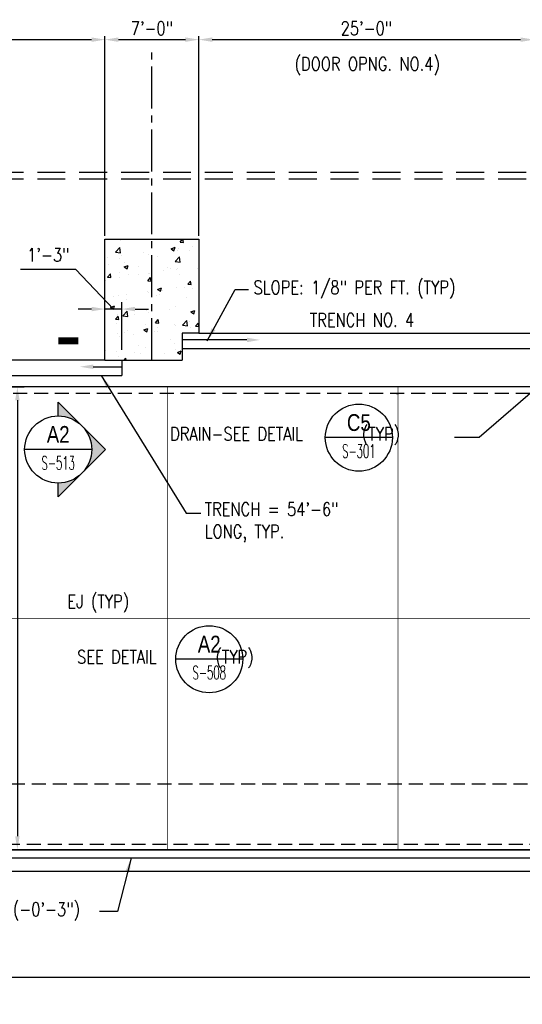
# Model space of a CAD drawing. Header units: inches. Extents: x -9715 to 32893, y -15613 to -1138.
# Tile 64 of 256: x 5004 to 5454, y -6826 to -5945. Entities that reach past the tile are written whole.
import ezdxf
from ezdxf.enums import TextEntityAlignment as Align

# ---------------------------------------------------------------- set-up
doc = ezdxf.new("R2010")
doc.units = ezdxf.units.IN
doc.header["$MEASUREMENT"] = 0
for name, pattern in [('CENTER2', [1.125, 0.75, -0.125, 0.125, -0.125]), ('DASHED', [0.75, 0.5, -0.25]), ('HIDDEN', [0.375, 0.25, -0.125])]:
    doc.linetypes.add(name, pattern=pattern)
doc.layers.get('0').update_dxf_attribs({"color": 252})
doc.layers.get('DEFPOINTS').update_dxf_attribs({"color": 11})
for name, color, linetype in [('A-Anno-Symb', 2, 'Continuous'), ('S-ANNO-DIMS', 2, 'Continuous'), ('S-ANNO-SYMB', 2, 'Continuous'), ('S-ANNO-TEXT', 2, 'Continuous'), ('S1', 2, 'Continuous'), ('S6', 1, 'Continuous')]:
    doc.layers.add(name, color=color, linetype=linetype)
doc.styles.add('125', font='romans.shx', dxfattribs={"width": 0.8, "height": 2})
doc.styles.add('DIM', font='ROMANS.shx', dxfattribs={"width": 0.8})
doc.styles.add('ROMANS', font='ROMANS.shx', dxfattribs={"width": 0.8})
doc.styles.get("Standard").update_dxf_attribs({"font": 'romans.shx', "width": 0.8})
doc.styles.add('TITTEXTL', font='swiss.ttf', dxfattribs={"width": 0.8})
doc.dimstyles.new('DIM-96', dxfattribs={"dimscale": 0, "dimtxt": 12, "dimasz": 12, "dimexe": 6, "dimexo": 6, "dimgap": 6, "dimtad": 1, "dimdec": 1, "dimzin": 3, "dimdsep": 46, "dimlunit": 4, "dimtxsty": 'DIM', "dimcen": 0, "dimdle": 0.0625, "dimclrd": 256, "dimclre": 256, "dimclrt": 2, "dimazin": 0, "dimtfac": 1, "dimtdec": 1, "dimtmove": 1, "dimatfit": 0, "dimfxl": 0.0625, "dimfrac": 2, "dimtolj": 1, "dimtzin": 0, "dimarcsym": 0})
doc.dimstyles.get("Standard").update_dxf_attribs({"dimtxt": 0.18, "dimasz": 0.18, "dimexe": 0.18, "dimexo": 0.0625, "dimgap": 0.09, "dimtad": 0, "dimtih": 1, "dimtoh": 1, "dimdec": 4, "dimzin": 0, "dimdsep": 46, "dimtxsty": 'Standard', "dimcen": 0.09, "dimadec": 0, "dimazin": 0, "dimtfac": 1, "dimtdec": 4, "dimtofl": 0, "dimtmove": 0, "dimatfit": 3, "dimfxl": 1, "dimtolj": 1, "dimtzin": 0, "dimarcsym": 0})

# ---------------------------------------------------------------- blocks, each defined once
blk = doc.blocks.new('*X598')
at = {"color": 0}
for p, q in [((1906.64, 1236.52), (1906.64, 1236.52)), ((1959.88, 1234.63), (1962.02, 1237.19)), ((1959.88, 1234.63), (1962.87, 1234.37)), ((1962.87, 1234.37), (1962.35, 1237.19)), ((2278.7, 1235.42), (2278.7, 1235.42)), ((1902.14, 1225.75), (1906.03, 1229.81)), ((1902.14, 1225.75), (1906.59, 1225.06)), ((1906.59, 1225.06), (1906.03, 1229.81)), ((1926.82, 1225.07), (1926.82, 1225.07)), ((1951.95, 1228.68), (1955.45, 1230.02)), ((1951.95, 1228.68), (1954.44, 1227)), ((1954.44, 1227), (1955.46, 1230.02)), ((1957.68, 1227.15), (1957.68, 1227.15)), ((1958.39, 1229.23), (1958.39, 1229.23)), ((1968.75, 1226.76), (1968.75, 1226.76)), ((1970.91, 1230.88), (1970.91, 1230.88)), ((2281.39, 1228.79), (2284.89, 1230.13)), ((2281.39, 1228.79), (2283.88, 1227.11)), ((2283.88, 1227.11), (2284.89, 1230.13)), ((2314.66, 1226.05), (2314.66, 1226.05)), ((2340.33, 1229.57), (2340.33, 1229.57)), ((2347.67, 1228.51), (2347.67, 1228.51)), ((2353.25, 1224.78), (2356.75, 1226.13)), ((2353.25, 1224.78), (2355.73, 1223.11)), ((2355.74, 1223.1), (2356.75, 1226.12)), ((2360.15, 1228.15), (2360.15, 1228.15)), ((1895.36, 1220.93), (1895.36, 1220.93)), ((1906.04, 1219.88), (1906.04, 1219.88)), ((1907.88, 1222.58), (1907.88, 1222.58)), ((1910.43, 1216.75), (1910.43, 1216.75)), ((1932, 1223.63), (1932, 1223.63)), ((1939.59, 1221.76), (1939.59, 1221.76)), ((1955.5, 1217.47), (1959.39, 1221.53)), ((1955.5, 1217.47), (1959.95, 1216.78)), ((1959.95, 1216.78), (1959.4, 1221.53)), ((2279, 1224.12), (2279, 1224.12)), ((2288.69, 1222.3), (2288.69, 1222.3)), ((2289.35, 1218.5), (2289.35, 1218.5)), ((2297.12, 1219.86), (2297.12, 1219.86)), ((2305.69, 1222.99), (2305.69, 1222.99)), ((2309.64, 1221.5), (2309.64, 1221.5)), ((2318.51, 1223.51), (2318.51, 1223.51)), ((2322.41, 1216.52), (2326.3, 1220.58)), ((2322.41, 1216.52), (2326.85, 1215.83)), ((2326.85, 1215.83), (2326.3, 1220.58)), ((2328.57, 1224), (2328.57, 1224)), ((2332.38, 1221.87), (2332.38, 1221.87)), ((2359.07, 1220.74), (2359.07, 1220.74)), ((2359.65, 1217.54), (2359.65, 1217.54)), ((1895.59, 1214.36), (1895.59, 1214.36)), ((1906.13, 1207.64), (1906.13, 1207.64)), ((1909.94, 1212.55), (1913.44, 1213.9)), ((1909.94, 1212.55), (1912.43, 1210.87)), ((1912.43, 1210.87), (1913.44, 1213.89)), ((1922.28, 1213.23), (1922.28, 1213.23)), ((1931.4, 1206.98), (1931.4, 1206.98)), ((1945.24, 1209.51), (1945.24, 1209.51)), ((1948.97, 1212.1), (1948.97, 1212.1)), ((1951.57, 1210.78), (1951.57, 1210.78)), ((1957.07, 1210.5), (1957.07, 1210.5)), ((1957.76, 1211.16), (1957.76, 1211.16)), ((1975.66, 1210.98), (1975.66, 1210.98)), ((1976.69, 1213.65), (1976.69, 1213.65)), ((2282.65, 1206.39), (2285.06, 1209.27)), ((2285.64, 1206.13), (2285.06, 1209.27)), ((2301.33, 1207.53), (2301.33, 1207.53)), ((2311.24, 1208.66), (2314.74, 1210)), ((2311.24, 1208.66), (2313.72, 1206.98)), ((2313.72, 1206.98), (2314.74, 1210)), ((2314.05, 1209.4), (2314.05, 1209.4)), ((2330.49, 1212.53), (2330.49, 1212.53)), ((2339.73, 1212.92), (2339.73, 1212.92)), ((2347, 1208.43), (2347, 1208.43)), ((2359.51, 1210.08), (2359.51, 1210.08)), ((1893.25, 1200.77), (1893.25, 1200.77)), ((1894.73, 1202.86), (1894.73, 1202.86)), ((1895.09, 1203.3), (1897.5, 1206.17)), ((1895.09, 1203.3), (1898.08, 1203.04)), ((1898.08, 1203.04), (1897.5, 1206.17)), ((1905.43, 1203.24), (1905.43, 1203.24)), ((1913.66, 1205.35), (1913.66, 1205.35)), ((1922.41, 1205.77), (1922.41, 1205.77)), ((1930.95, 1200.16), (1933.36, 1203.03)), ((1930.95, 1200.16), (1933.94, 1199.9)), ((1932.82, 1206.52), (1932.82, 1206.52)), ((1933.94, 1199.9), (1933.36, 1203.03)), ((1959.51, 1205.39), (1959.51, 1205.39)), ((1966.82, 1197.02), (1969.23, 1199.9)), ((1969.81, 1196.76), (1969.23, 1199.89)), ((2282.65, 1206.39), (2285.63, 1206.13)), ((2283.97, 1200.13), (2283.97, 1200.13)), ((2288.09, 1205.65), (2288.09, 1205.65)), ((2296.48, 1201.78), (2296.48, 1201.78)), ((2315.42, 1204.28), (2315.42, 1204.28)), ((2318.51, 1203.26), (2318.69, 1203.48)), ((2318.51, 1203.26), (2318.69, 1203.24)), ((2318.69, 1203.48), (2320.92, 1206.13)), ((2318.69, 1203.24), (2321.5, 1203)), ((2321.5, 1202.99), (2320.92, 1206.13)), ((2354.37, 1200.12), (2356.78, 1202.99)), ((2354.37, 1200.12), (2357.36, 1199.86)), ((2357.36, 1199.86), (2356.78, 1202.99)), ((1930.79, 1190.34), (1930.79, 1190.34)), ((1932.09, 1189.79), (1932.09, 1189.79)), ((1939.79, 1192.42), (1943.29, 1193.76)), ((1939.79, 1192.42), (1942.27, 1190.74)), ((1942.28, 1190.74), (1943.29, 1193.76)), ((1944.6, 1191.43), (1944.6, 1191.43)), ((1956.46, 1193.86), (1956.46, 1193.86)), ((1963.54, 1193.93), (1963.54, 1193.93)), ((1966.82, 1197.02), (1969.81, 1196.76)), ((1970.66, 1193.28), (1970.66, 1193.28)), ((2279.81, 1191.86), (2279.81, 1191.86)), ((2295.95, 1197.44), (2295.95, 1197.44)), ((2306.5, 1190.73), (2306.5, 1190.73)), ((2313.45, 1192.76), (2313.45, 1192.76)), ((2320.43, 1190.03), (2320.43, 1190.03)), ((2322.65, 1196.32), (2322.65, 1196.32)), ((2333.19, 1189.6), (2333.19, 1189.6)), ((2339.12, 1196.28), (2339.12, 1196.28)), ((2341.08, 1188.53), (2344.58, 1189.87)), ((2343.57, 1186.85), (2344.58, 1189.87)), ((2346.36, 1190.36), (2346.36, 1190.36)), ((2349.34, 1195.19), (2349.34, 1195.19)), ((2349.59, 1195.03), (2349.59, 1195.03)), ((1900.51, 1185.63), (1900.51, 1185.63)), ((1904.82, 1186.59), (1904.82, 1186.59)), ((1912.33, 1187.82), (1912.33, 1187.82)), ((1912.35, 1183.27), (1912.35, 1183.27)), ((1939.02, 1186.69), (1939.02, 1186.69)), ((1941.5, 1188.27), (1941.5, 1188.27)), ((1965.71, 1185.56), (1965.71, 1185.56)), ((2283.33, 1182.06), (2283.33, 1182.06)), ((2287.48, 1189.01), (2287.48, 1189.01)), ((2291.27, 1185.02), (2291.27, 1185.02)), ((2302.27, 1184.56), (2302.27, 1184.56)), ((2333.84, 1188.71), (2333.84, 1188.71)), ((2341.08, 1188.53), (2343.57, 1186.85)), ((2359.88, 1188.47), (2359.88, 1188.47)), ((1897.78, 1176.29), (1901.28, 1177.64)), ((1897.78, 1176.29), (1900.26, 1174.62)), ((1900.26, 1174.61), (1901.28, 1177.64)), ((1908.77, 1168.77), (1912.66, 1172.83)), ((1913.21, 1168.08), (1912.66, 1172.82)), ((1930.18, 1173.69), (1930.18, 1173.69)), ((1931.45, 1171.71), (1931.45, 1171.71)), ((1950.39, 1174.21), (1950.39, 1174.21)), ((1955.85, 1177.21), (1955.85, 1177.21)), ((1969.63, 1172.29), (1973.13, 1173.63)), ((1969.63, 1172.29), (1972.12, 1170.61)), ((1972.12, 1170.61), (1973.13, 1173.63)), ((2276.69, 1168.88), (2279.57, 1171.88)), ((2280.12, 1167.13), (2279.57, 1171.87)), ((2286.01, 1172.03), (2286.01, 1172.03)), ((2286.87, 1172.36), (2286.87, 1172.36)), ((2289.58, 1168.79), (2291.99, 1171.66)), ((2292.57, 1168.52), (2292, 1171.66)), ((2299.07, 1172.4), (2302.57, 1173.74)), ((2299.07, 1172.4), (2301.56, 1170.72)), ((2301.56, 1170.72), (2302.57, 1173.74)), ((2312.84, 1176.11), (2312.84, 1176.11)), ((2338.51, 1179.63), (2338.51, 1179.63)), ((1902.03, 1165.69), (1904.44, 1168.56)), ((1902.03, 1165.69), (1905.02, 1165.43)), ((1904.21, 1169.95), (1904.21, 1169.95)), ((1905.02, 1165.43), (1904.44, 1168.56)), ((1908.77, 1168.77), (1913.21, 1168.08)), ((1918.93, 1170.07), (1918.93, 1170.07)), ((1937.89, 1162.55), (1940.3, 1165.42)), ((1940.88, 1162.29), (1940.3, 1165.42)), ((1962.13, 1160.49), (1966.02, 1164.55)), ((1966.58, 1159.8), (1966.02, 1164.55)), ((1968.6, 1163.45), (1968.6, 1163.45)), ((2276.69, 1167.66), (2280.12, 1167.13)), ((2289.11, 1164.83), (2289.11, 1164.83)), ((2289.58, 1168.79), (2292.57, 1168.52)), ((2312.7, 1170.9), (2312.7, 1170.9)), ((2320.69, 1168.99), (2320.69, 1168.99)), ((2325.45, 1165.65), (2327.86, 1168.52)), ((2325.45, 1165.65), (2328.44, 1165.39)), ((2328.44, 1165.38), (2327.86, 1168.52)), ((2329.03, 1159.54), (2332.93, 1163.6)), ((2333.48, 1158.85), (2332.93, 1163.6)), ((2333.21, 1170.64), (2333.21, 1170.64)), ((2337.9, 1162.99), (2337.9, 1162.99)), ((2339.39, 1169.77), (2339.39, 1169.77)), ((2347.52, 1165.2), (2347.52, 1165.2)), ((1902.59, 1162.27), (1902.59, 1162.27)), ((1913.14, 1155.55), (1913.14, 1155.55)), ((1927.62, 1156.16), (1931.12, 1157.51)), ((1927.62, 1156.16), (1930.11, 1154.49)), ((1929.29, 1161.14), (1929.29, 1161.14)), ((1929.57, 1157.05), (1929.57, 1157.05)), ((1930.11, 1154.48), (1931.12, 1157.51)), ((1937.23, 1154.49), (1937.23, 1154.49)), ((1937.89, 1162.55), (1940.88, 1162.29)), ((1939.44, 1158.44), (1939.44, 1158.44)), ((1939.83, 1154.42), (1939.83, 1154.42)), ((1955.24, 1160.57), (1955.24, 1160.57)), ((1955.98, 1160.01), (1955.98, 1160.01)), ((1962.13, 1160.49), (1966.58, 1159.8)), ((1968.81, 1158.64), (1968.81, 1158.64)), ((1973.75, 1159.41), (1976.16, 1162.29)), ((1973.75, 1159.41), (1976.69, 1159.16)), ((1976.69, 1159.42), (1976.17, 1162.29)), ((2286.26, 1155.72), (2286.26, 1155.72)), ((2289.2, 1155.19), (2289.2, 1155.19)), ((2312.23, 1159.47), (2312.23, 1159.47)), ((2318.36, 1160.19), (2318.36, 1160.19)), ((2329.03, 1159.54), (2333.48, 1158.85)), ((1903.6, 1153.3), (1903.6, 1153.3)), ((1905.78, 1150.35), (1905.78, 1150.35)), ((1910.28, 1153.44), (1910.28, 1153.44)), ((1918.3, 1151.99), (1918.3, 1151.99)), ((1951.42, 1147.46), (1951.42, 1147.46)), ((1966.52, 1153.3), (1966.52, 1153.3)), ((2331.31, 1153.19), (2332.42, 1153.61)), ((2332.28, 1153.19), (2332.42, 1153.61)), ((2338.99, 1153.41), (2338.99, 1153.41)), ((1893.1, 1137.45), (1893.1, 1137.45)), ((1903, 1136.66), (1903, 1136.66)), ((1922.26, 1142.46), (1922.26, 1142.46)), ((1928.96, 1140.41), (1928.96, 1140.41)), ((1954.64, 1143.93), (1954.64, 1143.93)), ((1955.66, 1138.92), (1955.66, 1138.92)), ((1957.47, 1136.03), (1960.97, 1137.38)), ((1959.96, 1134.35), (1960.97, 1137.37)), ((1905.14, 1132.27), (1905.14, 1132.27)), ((1909.89, 1129.19), (1911.38, 1130.95)), ((1911.7, 1129.19), (1911.38, 1130.95)), ((1919.34, 1135.72), (1919.34, 1135.72)), ((1924.08, 1134.77), (1924.08, 1134.77)), ((1946.03, 1134.6), (1946.03, 1134.6)), ((1957.47, 1136.03), (1959.95, 1134.35))]:
    blk.add_line(p, q, dxfattribs=at)
blk = doc.blocks.new('*D603')
at = {"layer": 'DEFPOINTS', "color": 0}
for p in [(3941.93, -6695.42), (5917.93, -6695.42), (5917.93, -6844.78)]:
    blk.add_point(p, dxfattribs=at)
at = {"layer": 'S-ANNO-DIMS', "color": 2}
for p, q in [((3941.93, -6704.42), (3941.93, -6850.78)), ((5917.93, -6704.42), (5917.93, -6850.78)), ((3953.93, -6844.78), (5905.93, -6844.78))]:
    blk.add_line(p, q, dxfattribs=at)
for points in [[(3953.93, -6842.78), (3953.93, -6846.78), (3941.93, -6844.78)], [(5905.93, -6842.78), (5905.93, -6846.78), (5917.93, -6844.78)]]:
    blk.add_solid(points, dxfattribs=at)
at = {"layer": 'S-ANNO-DIMS', "color": 2, "insert": (4929.93, -6831.64), "char_height": 12, "attachment_point": 5, "style": 'DIM'}
blk.add_mtext('\\A1;164\'-8"', dxfattribs=at)
blk = doc.blocks.new('*D615')
at = {"layer": 'DEFPOINTS', "color": 0}
for p in [(4968.24, -6273.92), (5001.52, -6687.92), (5001.52, -6687.92)]:
    blk.add_point(p, dxfattribs=at)
at = {"layer": 'S-ANNO-DIMS', "color": 2}
for p, q in [((4977.24, -6273.92), (5007.52, -6273.92)), ((5001.52, -6285.92), (5001.52, -6675.92)), ((4992.52, -6687.92), (4995.52, -6687.92))]:
    blk.add_line(p, q, dxfattribs=at)
for points in [[(4999.52, -6285.92), (5003.52, -6285.92), (5001.52, -6273.92)], [(4999.52, -6675.92), (5003.52, -6675.92), (5001.52, -6687.92)]]:
    blk.add_solid(points, dxfattribs=at)
at = {"layer": 'S-ANNO-DIMS', "color": 2, "insert": (4987.8, -6445.32), "char_height": 12, "attachment_point": 5, "rotation": 90, "style": 'DIM'}
blk.add_mtext('\\A1;2 EQUAL SPACES = 34\'-6"', dxfattribs=at)
blk = doc.blocks.new('*D613')
at = {"layer": 'DEFPOINTS', "color": 0}
for p in [(4311.68, -6687.92), (5548.18, -6687.42), (5548.18, -6802.05)]:
    blk.add_point(p, dxfattribs=at)
at = {"layer": 'S-ANNO-DIMS', "color": 2}
for p, q in [((4311.68, -6696.92), (4311.68, -6808.05)), ((5548.18, -6696.42), (5548.18, -6808.05)), ((4323.68, -6802.05), (5536.18, -6802.05))]:
    blk.add_line(p, q, dxfattribs=at)
for points in [[(4323.68, -6800.05), (4323.68, -6804.05), (4311.68, -6802.05)], [(5536.18, -6800.05), (5536.18, -6804.05), (5548.18, -6802.05)]]:
    blk.add_solid(points, dxfattribs=at)
at = {"layer": 'S-ANNO-DIMS', "color": 2, "insert": (4929.93, -6789.48), "char_height": 12, "attachment_point": 5, "style": 'DIM'}
blk.add_mtext('\\A1;6 EQUAL SPACES', dxfattribs=at)
blk = doc.blocks.new('NAVFAC_Anno_Arrow_A1')
at = {"linetype": 'ByBlock', "lineweight": -2}
h = blk.add_hatch(color=0, dxfattribs=at)
h.paths.add_polyline_path([(-1.768, 1.768), (-3.536, 0), (-2.5, 0, -0.198912)])
h.paths.add_polyline_path([(0, 3.536), (-1.768, 1.768, -0.414214), (1.768, 1.768)])
h.paths.add_polyline_path([(2.373, 1.162), (2.245, 1.1, -0.114349), (2.5, 0), (3.536, 0)])
h.paths.add_polyline_path([(1.768, 1.768, -0.082683), (2.245, 1.1), (2.373, 1.162)])
at = {"color": 0, "linetype": 'ByBlock', "lineweight": -2}
blk.add_lwpolyline([(-2.5, 0), (-3.536, 0), (0, 3.536), (3.536, 0), (2.5, 0)], dxfattribs=at)
blk = doc.blocks.new('Anno_Section_A2')
at = {"color": 0, "linetype": 'ByBlock', "lineweight": -2}
blk.add_line((2.5, 0), (-2.5, 0), dxfattribs=at)
blk.add_circle((0, 0), 2.5, dxfattribs=at)
at = {"color": 0, "linetype": 'ByBlock', "lineweight": -2, "style": 'ROMANS', "width": 0.8}
blk.add_attdef('NUMBER', text='', height=1, dxfattribs=at).set_placement((0, 0.5), align=Align.CENTER)
blk.add_attdef('SHEET', text='', height=0.75, dxfattribs=at).set_placement((0, -0.5), align=Align.TOP_CENTER)
blk = doc.blocks.new('*D625')
at = {"layer": 'DEFPOINTS', "color": 0}
for p in [(5463.93, -5963.3), (5163.93, -6141.92), (5463.93, -6141.92)]:
    blk.add_point(p, dxfattribs=at)
at = {"layer": 'S-ANNO-DIMS', "color": 2}
for p, q in [((5163.93, -6138.92), (5163.93, -5960.3)), ((5463.93, -6138.92), (5463.93, -5960.3)), ((5175.93, -5963.3), (5451.93, -5963.3))]:
    blk.add_line(p, q, dxfattribs=at)
for points in [[(5175.93, -5961.3), (5175.93, -5965.3), (5163.93, -5963.3)], [(5451.93, -5961.3), (5451.93, -5965.3), (5463.93, -5963.3)]]:
    blk.add_solid(points, dxfattribs=at)
at = {"layer": 'S-ANNO-DIMS', "color": 2, "insert": (5313.93, -5953.16), "char_height": 12, "attachment_point": 5, "style": 'DIM'}
blk.add_mtext('\\A1;25\'-0"', dxfattribs=at)
blk = doc.blocks.new('*D626')
at = {"layer": 'DEFPOINTS', "color": 0}
for p in [(5079.93, -5963.3), (5079.93, -6004.27), (4779.93, -6141.92)]:
    blk.add_point(p, dxfattribs=at)
at = {"layer": 'S-ANNO-DIMS', "color": 2}
for p, q in [((4779.93, -6138.92), (4779.93, -5960.3)), ((5079.93, -6001.27), (5079.93, -5960.3)), ((4791.93, -5963.3), (5067.93, -5963.3))]:
    blk.add_line(p, q, dxfattribs=at)
for points in [[(4791.93, -5961.3), (4791.93, -5965.3), (4779.93, -5963.3)], [(5067.93, -5961.3), (5067.93, -5965.3), (5079.93, -5963.3)]]:
    blk.add_solid(points, dxfattribs=at)
at = {"layer": 'S-ANNO-DIMS', "color": 2, "insert": (4929.93, -5953.16), "char_height": 12, "attachment_point": 5, "style": 'DIM'}
blk.add_mtext('\\A1;25\'-0"', dxfattribs=at)
blk = doc.blocks.new('*D630')
at = {"layer": 'DEFPOINTS', "color": 0}
for p in [(5163.93, -5963.3), (5079.93, -6141.92), (5163.93, -6141.92)]:
    blk.add_point(p, dxfattribs=at)
at = {"layer": 'S-ANNO-DIMS', "color": 2}
for p, q in [((5079.93, -6138.92), (5079.93, -5960.3)), ((5163.93, -6138.92), (5163.93, -5960.3)), ((5091.93, -5963.3), (5151.93, -5963.3))]:
    blk.add_line(p, q, dxfattribs=at)
for points in [[(5091.93, -5961.3), (5091.93, -5965.3), (5079.93, -5963.3)], [(5151.93, -5961.3), (5151.93, -5965.3), (5163.93, -5963.3)]]:
    blk.add_solid(points, dxfattribs=at)
at = {"layer": 'S-ANNO-DIMS', "color": 2, "insert": (5121.93, -5953.16), "char_height": 12, "attachment_point": 5, "style": 'DIM'}
blk.add_mtext('\\A1;7\'-0"', dxfattribs=at)
blk = doc.blocks.new('*D674')
at = {"layer": 'DEFPOINTS', "color": 0}
for p in [(5079.93, -6204.28), (5079.93, -6249.92), (5094.9, -6249.92)]:
    blk.add_point(p, dxfattribs=at)
at = {"layer": 'S-ANNO-DIMS', "color": 2}
for p, q in [((5053.94, -6168.99), (5004.45, -6168.99)), ((5087.41, -6204.28), (5053.94, -6168.99)), ((5079.93, -6240.92), (5079.93, -6198.28)), ((5094.9, -6240.92), (5094.9, -6198.28)), ((5067.93, -6204.28), (5055.93, -6204.28)), ((5094.9, -6204.28), (5079.93, -6204.28)), ((5094.9, -6204.28), (5079.93, -6204.28)), ((5106.9, -6204.28), (5118.9, -6204.28))]:
    blk.add_line(p, q, dxfattribs=at)
for points in [[(5067.93, -6202.28), (5067.93, -6206.28), (5079.93, -6204.28)], [(5106.9, -6202.28), (5106.9, -6206.28), (5094.9, -6204.28)]]:
    blk.add_solid(points, dxfattribs=at)
at = {"layer": 'S-ANNO-DIMS', "color": 2, "insert": (5029.2, -6155.85), "char_height": 12, "attachment_point": 5, "style": 'DIM'}
blk.add_mtext('\\A1;1\'-3"', dxfattribs=at)

msp = doc.modelspace()

# ---------------------------------------------------------------- linework, layer by layer
at = {"layer": 'A-Anno-Symb'}
msp.add_lwpolyline([(5056.0336, -6232.72087, 6, 6, 0), (5038.0336, -6232.72087, 0, 0, 0), (5038.0336, -6299.94965, 0, 0, 0)], format="xyseb", dxfattribs=at)
at = {"layer": 'S-ANNO-DIMS', "color": 1, "linetype": 'CENTER2', "ltscale": 50}
msp.add_line((5121.92856, -6249.91577), (5121.92856, -5968.91409), dxfattribs=at)
at = {"layer": 'S1', "color": 2, "linetype": 'DASHED', "ltscale": 50}
for p, q in [((4081.92856, -6081.91577), (5777.92856, -6081.91577)), ((4081.92856, -6087.91577), (5777.92856, -6087.91577))]:
    msp.add_line(p, q, dxfattribs=at)
at = {"layer": 'S1', "color": 4}
for p, q in [((5079.92856, -6141.91577), (5163.92856, -6141.91577)), ((5079.92856, -6249.91577), (5148.92856, -6249.91577)), ((5547.92856, -6273.91577), (4311.92856, -6273.91577)), ((5136.56926, -6279.91577), (5134.5686, -6279.91577)), ((5340.78349, -6279.91577), (5342.81481, -6279.91577)), ((3949.42856, -6687.91577), (5910.42856, -6687.91577)), ((5917.92856, -6695.41577), (3941.92856, -6695.41577))]:
    msp.add_line(p, q, dxfattribs=at)
at = {"layer": 'S1', "color": 3}
msp.add_line((5094.89912, -6249.91577), (5094.89912, -6263.66577), dxfattribs=at)
at = {"layer": 'S1', "color": 3, "linetype": 'HIDDEN', "ltscale": 50}
for p, q in [((5553.92856, -6279.91577), (4662.26097, -6279.91577)), ((5847.58457, -6683.41577), (4723.7619, -6683.41577))]:
    msp.add_line(p, q, dxfattribs=at)
at = {"layer": 'S1', "color": 1, "linetype": 'HIDDEN', "ltscale": 50}
msp.add_line((5851.92856, -6629.41577), (4723.7619, -6629.41577), dxfattribs=at)
at = {"layer": 'S1', "color": 2}
msp.add_line((5929.92856, -6707.41577), (3929.92856, -6707.41577), dxfattribs=at)
at = {"layer": 'S1', "color": 4}
for points in [[(5079.92856, -6249.91577), (5079.92856, -6141.91577)], [(5163.92856, -6141.91577), (5163.92856, -6225.91577)], [(5163.92856, -6225.91577), (5148.92856, -6225.91577), (5148.92856, -6249.91577)]]:
    msp.add_lwpolyline(points, dxfattribs=at)
at = {"layer": 'S1', "color": 3}
for points in [[(5163.92856, -6225.91577), (5463.92856, -6225.91577)], [(5206.92856, -6231.91577), (5149.92856, -6231.91577)], [(5148.92856, -6239.66577), (5802.92856, -6239.66577)], [(5079.49106, -6249.91577), (4779.49106, -6249.91577)], [(5079.92856, -6249.91577), (5095.33662, -6249.91577)], [(5069.49106, -6255.91577), (5094.89912, -6255.91577)], [(4440.89912, -6263.66577), (5094.89912, -6263.66577)]]:
    msp.add_lwpolyline(points, dxfattribs=at)
at = {"layer": 'S1', "color": 3, "const_width": 0.5}
for points in [[(5910.17856, -6612.49065), (5910.17856, -6250.16577), (5548.17856, -6250.16577), (5548.17856, -6274.16577), (4662.55721, -6274.16577)], [(5136.09523, -6274.41577), (5136.09523, -6687.41577)], [(5342.2619, -6274.41577), (5342.2619, -6687.41577)], [(4723.7619, -6480.91577), (5909.92856, -6480.91577)], [(4723.7619, -6687.66577), (5847.89219, -6687.66577)]]:
    msp.add_lwpolyline(points, dxfattribs=at)
at = {"layer": 'S1', "color": 3}
for points in [[(5206.92856, -6229.91577), (5206.92856, -6233.91577), (5218.92856, -6231.91577)], [(5069.49106, -6257.91577), (5069.49106, -6253.91577), (5057.49106, -6255.91577)]]:
    msp.add_solid(points, dxfattribs=at)

# ---------------------------------------------------------------- block references
at = {"layer": 'A-Anno-Symb', "xscale": 12.00000006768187, "yscale": 12.00000006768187, "zscale": 12.0000000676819, "rotation": 270}
msp.add_blockref('NAVFAC_Anno_Arrow_A1', (5038.0336, -6329.94965), dxfattribs=at)
at = {"layer": 'S-ANNO-SYMB'}
ref = msp.add_blockref('Anno_Section_A2', (5307.17269, -6319.32827), dxfattribs=dict(at, xscale=12, yscale=12, zscale=11.99999999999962))
ref.add_attrib('NUMBER', 'C5', dxfattribs={"layer": '0', "color": 0, "linetype": 'ByBlock', "lineweight": -2, "height": 15, "style": 'TITTEXTL', "width": 0.796875}).set_placement((5307.17269, -6313.32827, 250), align=Align.CENTER)
ref.add_attrib('SHEET', 'S-301', dxfattribs={"layer": '0', "color": 0, "linetype": 'ByBlock', "lineweight": -2, "height": 12, "style": 'ROMANS', "width": 0.55}).set_placement((5307.17269, -6325.32827, 250), align=Align.TOP_CENTER)
ref = msp.add_blockref('Anno_Section_A2', (5038.0336, -6329.94965), dxfattribs=dict(at, xscale=12, yscale=12, zscale=11.99999999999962))
ref.add_attrib('NUMBER', 'A2', dxfattribs={"layer": '0', "color": 0, "linetype": 'ByBlock', "lineweight": -2, "height": 15, "style": 'TITTEXTL', "width": 0.796875}).set_placement((5038.0336, -6323.94965, 250), align=Align.CENTER)
ref.add_attrib('SHEET', 'S-513', dxfattribs={"layer": '0', "color": 0, "linetype": 'ByBlock', "lineweight": -2, "height": 12, "style": 'ROMANS', "width": 0.55}).set_placement((5038.0336, -6335.94965, 250), align=Align.TOP_CENTER)
ref = msp.add_blockref('Anno_Section_A2', (5173.25058, -6517.53017), dxfattribs=dict(at, xscale=12, yscale=12, zscale=11.99999999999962))
ref.add_attrib('NUMBER', 'A2', dxfattribs={"layer": '0', "color": 0, "linetype": 'ByBlock', "lineweight": -2, "height": 15, "style": 'TITTEXTL', "width": 0.796875}).set_placement((5173.25058, -6511.53017, 250), align=Align.CENTER)
ref.add_attrib('SHEET', 'S-508', dxfattribs={"layer": '0', "color": 0, "linetype": 'ByBlock', "lineweight": -2, "height": 12, "style": 'ROMANS', "width": 0.55}).set_placement((5173.25058, -6523.53017, 250), align=Align.TOP_CENTER)
at = {"layer": 'S6', "color": 1}
msp.add_blockref('*X598', (3187.23415, -7379.10259), dxfattribs=at)

# ---------------------------------------------------------------- texts
at = {"layer": 'S-ANNO-DIMS', "insert": (5314.6922, -5979.01654), "char_height": 12, "width": 145.3714286, "attachment_point": 2, "style": '125'}
msp.add_mtext('(DOOR OPNG. NO.4)', dxfattribs=at)
at = {"layer": 'S-ANNO-TEXT', "style": '125', "width": 0.8}
for s, p in [('TRENCH NO. 4', (5263.32737, -6220.08005)), ('EJ (TYP)', (5046.36291, -6471.8304))]:
    msp.add_text(s, height=12, dxfattribs=at).set_placement(p)
at = {"layer": 'S-ANNO-TEXT', "char_height": 12, "attachment_point": 1, "style": '125'}
for s, insert, width in [('SLOPE: 1/8" PER FT. (TYP)', (5212.92856, -6178.91577), 219.5470273), ('DRAIN-SEE DETAIL        (TYP)', (5138.25218, -6309.90126), 264.1549848), ('TRENCH = 54\'-6" LONG, TYP.', (5169.22443, -6377.29323), 149.3299432), ('SEE DETAIL        (TYP)', (5054.9611, -6509.36757), 264.1549848), ('L.P. EL (-0\'-3") ', (4945.62079, -6735.25282), 126.543643)]:
    msp.add_mtext(s, dxfattribs=dict(at, insert=insert, width=width))

# ---------------------------------------------------------------- dimensions: what is measured, and where the dimension line sits
at = {"layer": 'S-ANNO-DIMS'}
for base, p1, p2, override, picture, middle in [((5079.92856, -5963.30372), (4779.92856, -6141.91577), (5079.92856, -6004.27096), {"dimtxt": 12, "dimasz": 12, "dimexe": 3, "dimexo": 3, "dimgap": 3, "dimtad": 1, "dimtih": 0, "dimtoh": 0, "dimlfac": -1, "dimzin": 3, "dimlunit": 4, "dimtxsty": 'DIM', "dimdle": 3, "dimclrd": 2, "dimclre": 2, "dimclrt": 2, "dimadec": 2, "dimtofl": 1, "dimtmove": 1, "dimfrac": 1, "dimlwd": 65535, "dimlwe": 65535}, '*D626', (4929.92856, -5953.16086)), ((5163.92856, -5963.30372), (5079.92856, -6141.91577), (5163.92856, -6141.91577), {"dimtxt": 12, "dimasz": 12, "dimexe": 3, "dimexo": 3, "dimgap": 3, "dimtad": 1, "dimtih": 0, "dimtoh": 0, "dimlfac": -1, "dimzin": 3, "dimlunit": 4, "dimtxsty": 'DIM', "dimdle": 3, "dimclrd": 2, "dimclre": 2, "dimclrt": 2, "dimadec": 2, "dimtofl": 1, "dimtmove": 1, "dimfrac": 1, "dimlwd": 65535, "dimlwe": 65535}, '*D630', (5121.92856, -5953.16086)), ((5463.92856, -5963.30372), (5163.92856, -6141.91577), (5463.92856, -6141.91577), {"dimtxt": 12, "dimasz": 12, "dimexe": 3, "dimexo": 3, "dimgap": 3, "dimtad": 1, "dimtih": 0, "dimtoh": 0, "dimlfac": -1, "dimzin": 3, "dimlunit": 4, "dimtxsty": 'DIM', "dimdle": 3, "dimclrd": 2, "dimclre": 2, "dimclrt": 2, "dimadec": 2, "dimtofl": 1, "dimtmove": 1, "dimfrac": 1, "dimlwd": 65535, "dimlwe": 65535}, '*D625', (5313.92856, -5953.16086)), ((5917.92856, -6844.78369), (3941.92856, -6695.41577), (5917.92856, -6695.41577), {"dimtxt": 12, "dimasz": 12, "dimexe": 6, "dimexo": 9, "dimgap": 6, "dimtad": 1, "dimtih": 0, "dimtoh": 0, "dimlfac": -1, "dimzin": 3, "dimlunit": 4, "dimtxsty": 'DIM', "dimdle": 6, "dimclrd": 2, "dimclre": 2, "dimclrt": 2, "dimadec": 2, "dimtofl": 1, "dimtmove": 1, "dimfrac": 1, "dimlwd": 65535, "dimlwe": 65535}, '*D603', (4929.92856, -6831.64084))]:
    dim = msp.add_linear_dim(base=base, p1=p1, p2=p2, dimstyle='Standard', override=override, dxfattribs=at)
    dim.commit()
    dim.dimension.update_dxf_attribs({"geometry": picture, "text_midpoint": middle})
dim = msp.add_linear_dim(base=(5079.92856, -6204.27789), p1=(5094.89912, -6249.91577), p2=(5079.92856, -6249.91577), dimstyle='Standard', override={"dimtxt": 12, "dimasz": 12, "dimexe": 6, "dimexo": 9, "dimgap": 6, "dimtad": 1, "dimtih": 0, "dimtoh": 0, "dimlfac": -1, "dimzin": 3, "dimlunit": 4, "dimtxsty": 'DIM', "dimdle": 6, "dimclrd": 2, "dimclre": 2, "dimclrt": 2, "dimadec": 2, "dimtofl": 1, "dimtmove": 1, "dimfrac": 1, "dimlwd": 65535, "dimlwe": 65535}, dxfattribs=at)
dim.commit()
dim.dimension.update_dxf_attribs({"geometry": '*D674', "text_midpoint": (5047.93962, -6168.99217), "dimtype": 160})
dim = msp.add_linear_dim(base=(5001.51544, -6687.91577), p1=(4968.23902, -6273.91577), p2=(5001.51544, -6687.91577), angle=90, text='2 EQUAL SPACES = <>', dimstyle='Standard', override={"dimtxt": 12, "dimasz": 12, "dimexe": 6, "dimexo": 9, "dimgap": 6, "dimtad": 1, "dimtih": 0, "dimtoh": 0, "dimlfac": -1, "dimzin": 3, "dimlunit": 4, "dimtxsty": 'DIM', "dimdle": 6, "dimclrd": 2, "dimclre": 2, "dimclrt": 2, "dimadec": 2, "dimtofl": 1, "dimtmove": 1, "dimfrac": 1, "dimlwd": 65535, "dimlwe": 65535}, dxfattribs=at)
dim.commit()
dim.dimension.update_dxf_attribs({"geometry": '*D615', "text_midpoint": (5001.51544, -6445.32341), "dimtype": 160})
dim = msp.add_linear_dim(base=(5548.18099, -6802.05225), p1=(4311.67613, -6687.91577), p2=(5548.18099, -6687.41577), text='6 EQUAL SPACES', dimstyle='Standard', override={"dimtxt": 12, "dimasz": 12, "dimexe": 6, "dimexo": 9, "dimgap": 6, "dimtad": 1, "dimtih": 0, "dimtoh": 0, "dimlfac": -1, "dimzin": 3, "dimlunit": 4, "dimtxsty": 'DIM', "dimdle": 6, "dimclrd": 2, "dimclre": 2, "dimclrt": 2, "dimadec": 2, "dimtofl": 1, "dimtmove": 1, "dimfrac": 1, "dimlwd": 65535, "dimlwe": 65535}, dxfattribs=at)
dim.commit()
dim.dimension.update_dxf_attribs({"geometry": '*D613', "text_midpoint": (4929.92856, -6789.48082)})

# ---------------------------------------------------------------- leaders
at = {"layer": 'S-ANNO-SYMB'}
for points in [[(5171.30652, -6232.79077), (5196.46922, -6186.88672), (5208.4456, -6186.88672)], [(5500.15003, -6245.66758), (5414.94654, -6319.08364), (5392.71869, -6319.08364)], [(5076.51965, -6263.66577), (5152.6172, -6386.77834), (5165.75645, -6386.77834)], [(5103.31426, -6695.41577), (5091.15792, -6743.18361), (5074.95549, -6743.18361)]]:
    msp.add_leader(points, dimstyle='DIM-96', override={"dimscale": 1, "dimtad": 0}, dxfattribs=at)

doc.saveas('drawing.dxf')
